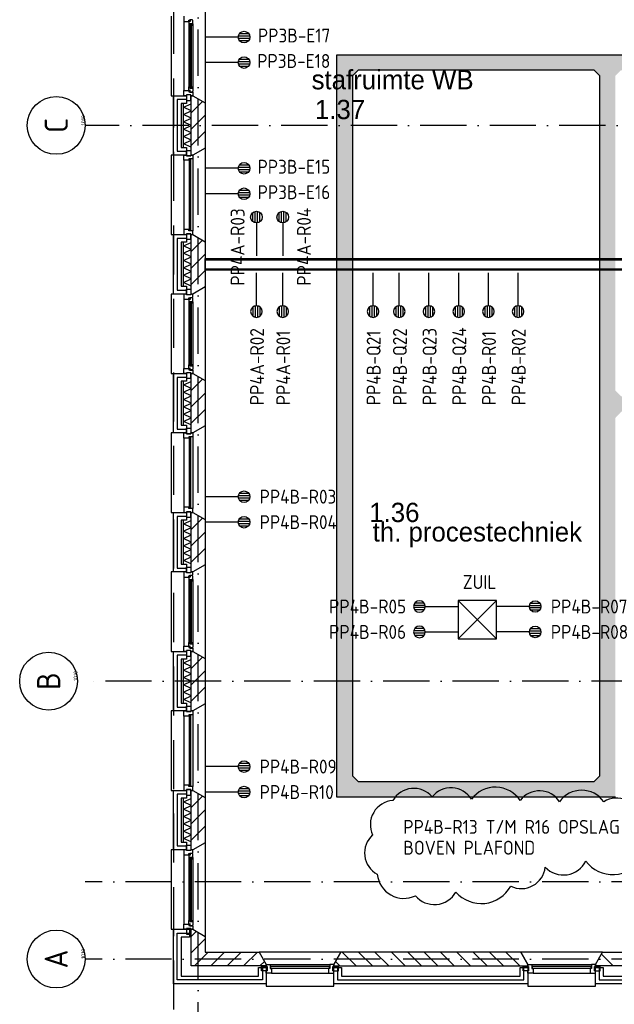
# Model space of a CAD drawing. Header units: millimetres. Extents: x 84333 to 240712, y -2244 to 84291.
# Tile 18 of 74: x 121406 to 129112, y 8589 to 21345. Entities that reach past the tile are written whole.
import ezdxf
from ezdxf.enums import TextEntityAlignment as Align

# ---------------------------------------------------------------- set-up
doc = ezdxf.new("R2010")
doc.units = ezdxf.units.MM
doc.header["$LTSCALE"] = 100
doc.linetypes.add('DASHDOT', pattern=[9, 6, -1.5, 0, -1.5])
doc.linetypes.add('HIDDEN', pattern=[9.525, 6.35, -3.175])
doc.layers.get('0').update_dxf_attribs({"linetype": 'CONTINUOUS'})
for name, color, linetype in [('AFDELING', 4, 'CONTINUOUS'), ('AL$7----_STRAMIEN', 1, 'DASHDOT'), ('AL21----_BUITENWAND', 4, 'CONTINUOUS'), ('AL21K---_ISOLATIE', 1, 'CONTINUOUS'), ('AL22----_BINNENWAND', 7, 'CONTINUOUS'), ('AL28----_KONSTRUKTIE', 3, 'CONTINUOUS'), ('AL31----_BUITENKOZ', 7, 'CONTINUOUS'), ('AL32----_BINNENKOZ', 7, 'CONTINUOUS'), ('ALN-----_BLOCKNAAM', 2, 'CONTINUOUS'), ('ALXA3---_VOLZWART', 14, 'CONTINUOUS'), ('ALXAB---_PREFABBETON', 1, 'CONTINUOUS'), ('BOUW', 8, 'CONTINUOUS'), ('EB61306-_ATTRIB', 2, 'CONTINUOUS'), ('EB6441--_ATTRIB', 2, 'CONTINUOUS'), ('EL61306-_ZUIL', 3, 'CONTINUOUS'), ('EL6441--_DATACOM', 3, 'CONTINUOUS'), ('KABELGGOOT1', 8, 'CONTINUOUS'), ('LIJN025', 10, 'CONTINUOUS'), ('LIJN070', 130, 'CONTINUOUS')]:
    doc.layers.add(name, color=color, linetype=linetype)
doc.styles.add('1_8', font='ISO', dxfattribs={"height": 1.8})
doc.styles.add('2_5', font='iso', dxfattribs={"height": 2.5})
doc.styles.add('BURO-025', font='BUROFONT.shx', dxfattribs={"height": 250})
doc.styles.add('NORATT', font='iso.shx')
doc.styles.get("Standard").update_dxf_attribs({"font": 'iso.shx'})
doc.styles.add('TECHNIC', font='technic_.ttf')
pattern_1 = [(8e-14, (39793.956, 199192.7), (31.75, 63.5), [0, -63.5])]

# ---------------------------------------------------------------- blocks, each defined once
blk = doc.blocks.new('ES4X2')
for p, q in [((-0.45, 1.4), (-0.45, 2.6)), ((-0.15, 1.27), (-0.15, 2.73)), ((0.15, 1.27), (0.15, 2.73)), ((0.45, 1.4), (0.45, 2.6)), ((0, 1.25), (0, -3))]:
    blk.add_line(p, q)
blk.add_circle((0, 2), 0.75)
at = {"style": '1_8', "flags": 8}
for tag, p in [('NUMMER', (1.25, 3.5)), ('CODE', (-1.25, 3.5))]:
    blk.add_attdef(tag, text='', height=1.8, rotation=90, dxfattribs=at).set_placement(p, align=Align.MIDDLE_LEFT)
blk.add_attdef('M_CODE', text='', height=1.8, dxfattribs=at).set_placement((0, 0), align=Align.MIDDLE_CENTER)
blk = doc.blocks.new('ES1Z0001')
at = {"color": 0}
blk.add_lwpolyline([(-2.5, -2.5), (2.5, -2.5), (2.5, 2.5), (-2.5, 2.5)], close=True, dxfattribs=at)
at = {"color": 0, "style": '1_8'}
for tag, flags, p in [('SCHAKW', 8, (3.5, 10)), ('GROEPW', 8, (3.5, 7.5)), ('DOELW', 9, (3.5, 5)), ('VERMOGENW', 9, (3.5, 2.5)), ('SCHAKX', 8, (3.5, 0)), ('GROEPX', 8, (3.5, -2.5)), ('DOELX', 9, (3.5, -5)), ('VERMOGENX', 9, (3.5, -7.5))]:
    blk.add_attdef(tag, text='', height=1.8, dxfattribs=dict(at, flags=flags)).set_placement(p, align=Align.MIDDLE_LEFT)
at = {"color": 0, "style": '1_8', "flags": 9}
for tag, p in [('TALW', (0, 4)), ('TALX', (0, -4))]:
    blk.add_attdef(tag, text='', height=1.8, dxfattribs=at).set_placement(p, align=Align.MIDDLE_CENTER)
at = {"color": 0}
for tag, height, style, flags, p in [('CODE', 2.5, '2_5', 8, (0, 0)), ('KAST', 1.8, '1_8', 9, (0, -6))]:
    blk.add_attdef(tag, text='', height=height, dxfattribs=dict(at, style=style, flags=flags)).set_placement(p, align=Align.MIDDLE)
at = {"style": '1_8', "flags": 8}
blk.add_attdef('M_CODE', text='', height=1.8, dxfattribs=at).set_placement((0, 0), align=Align.MIDDLE_CENTER)
blk = doc.blocks.new('1010')
at = {"layer": 'AL$7----_STRAMIEN', "color": 7, "linetype": 'Continuous'}
blk.add_circle((0, 750), 750, dxfattribs=at)
at = {"layer": 'AL$7----_STRAMIEN', "color": 3, "linetype": 'Continuous'}
blk.add_attdef('STR-NAAM', text='', height=600, rotation=360, dxfattribs=at).set_placement((0, 750), align=Align.MIDDLE)
at = {"layer": 'ALN-----_BLOCKNAAM', "linetype": 'Continuous'}
blk.add_text('1010', height=100, dxfattribs=at).set_placement((0, 0))
blk = doc.blocks.new('A$C13e6995e')
at = {"layer": 'KABELGGOOT1'}
h = blk.add_hatch(dxfattribs=at)
h.set_pattern_fill('DOTS', color=256, scale=40, style=0)
h.set_pattern_definition(pattern_1)
h.paths.add_polyline_path([(44792, 17433), (44592, 17433), (44592, 13793), (44517, 13718), (43240, 13718), (42824, 13718), (42824, 13518), (44792, 13518)])
h.paths.add_polyline_path([(41384, 17433), (41184, 17433), (41184, 13518), (42824, 13518), (42824, 13718), (41459, 13718), (41384, 13793)])
h.paths.add_polyline_path([(41384, 22860), (41459, 22935), (42824, 22935), (42824, 23135), (41184, 23135), (41184, 17433), (41384, 17433)])
h = blk.add_hatch(dxfattribs=at)
h.set_pattern_fill('DOTS', color=256, scale=40, style=0)
h.set_pattern_definition(pattern_1)
h.paths.add_polyline_path([(45621, 23135), (42824, 23135), (42824, 22935), (44517, 22935), (44592, 22860), (44592, 17433), (44792, 17433), (44792, 18429), (44867, 18509), (45621, 18509), (45621, 18709), (44867, 18709), (44792, 18784), (44792, 22860), (44867, 22935), (45621, 22935)])
h.paths.add_polyline_path([(46997, 18709), (45621, 18709), (45621, 18509), (46997, 18509)])
at = {"layer": 'AL$7----_STRAMIEN', "color": 1}
for p, q in [((39385, 9360), (39385, 79257)), ((49164, 22220), (37921, 22220)), ((56144, 12420), (37921, 12420)), ((56144, 11420), (37921, 11420))]:
    blk.add_line(p, q, dxfattribs=at)
blk.add_lwpolyline([(107244, 15020), (59485, 15020), (37921, 15020)], dxfattribs=at)
at = {"layer": 'AL21----_BUITENWAND', "color": 8}
for p, q in [((39065, 21835), (39065, 22605)), ((39065, 22605), (39234, 22605)), ((39234, 22605), (39234, 22505)), ((39234, 22505), (39165, 22505)), ((39165, 22505), (39165, 21935)), ((39234, 21835), (39065, 21835)), ((39165, 21935), (39234, 21935)), ((39234, 21935), (39234, 21835)), ((39065, 20035), (39065, 20805)), ((39065, 20805), (39234, 20805)), ((39234, 20805), (39234, 20705)), ((39234, 20705), (39165, 20705)), ((39165, 20705), (39165, 20135)), ((39234, 20035), (39065, 20035)), ((39165, 20135), (39234, 20135)), ((39234, 20135), (39234, 20035)), ((39065, 18235), (39065, 19005)), ((39065, 19005), (39234, 19005)), ((39234, 18905), (39165, 18905)), ((39165, 18905), (39165, 18335)), ((39234, 19005), (39234, 18905)), ((39165, 18335), (39234, 18335)), ((39234, 18335), (39234, 18235)), ((39234, 18235), (39065, 18235)), ((39065, 16435), (39065, 17205)), ((39065, 17205), (39234, 17205)), ((39234, 17105), (39165, 17105)), ((39165, 17105), (39165, 16535)), ((39234, 17205), (39234, 17105)), ((39165, 16535), (39234, 16535)), ((39234, 16535), (39234, 16435)), ((39234, 16435), (39065, 16435)), ((39065, 14635), (39065, 15405)), ((39065, 15405), (39234, 15405)), ((39234, 15405), (39234, 15305)), ((39234, 15305), (39165, 15305)), ((39165, 15305), (39165, 14735)), ((39165, 14735), (39234, 14735)), ((39234, 14735), (39234, 14635)), ((39234, 14635), (39065, 14635)), ((39065, 12835), (39065, 13605)), ((39065, 13605), (39234, 13605)), ((39234, 13605), (39234, 13505)), ((39234, 13505), (39165, 13505)), ((39165, 13505), (39165, 12935)), ((39165, 12935), (39234, 12935)), ((39234, 12935), (39234, 12835)), ((39234, 12835), (39065, 12835)), ((39065, 11100), (39065, 11805)), ((39065, 11805), (39275, 11805)), ((39275, 11805), (39275, 11705)), ((39275, 11705), (39165, 11705)), ((39165, 11705), (39165, 11200)), ((40168, 11200), (40168, 11310)), ((40168, 11310), (40268, 11310)), ((40268, 11310), (40268, 11100)), ((41143, 11100), (41143, 11310)), ((41143, 11310), (41243, 11310)), ((41243, 11310), (41243, 11200)), ((43558, 11200), (43558, 11310)), ((43558, 11310), (43658, 11310)), ((43658, 11310), (43658, 11100)), ((44533, 11100), (44533, 11310)), ((44533, 11310), (44633, 11310)), ((44633, 11310), (44633, 11200)), ((40268, 11100), (39065, 11100)), ((39165, 11200), (40168, 11200)), ((43658, 11100), (41143, 11100)), ((41243, 11200), (43558, 11200)), ((46983, 11100), (44533, 11100)), ((44633, 11200), (46883, 11200))]:
    blk.add_line(p, q, dxfattribs=at)
at = {"layer": 'AL21K---_ISOLATIE', "color": 8, "linetype": 'Continuous'}
for p, q in [((39195, 21935), (39195, 22505)), ((39195, 22458), (39295, 22501)), ((39295, 22410), (39195, 22458)), ((39295, 21935), (39295, 22505)), ((39195, 22363), (39295, 22410)), ((39295, 22315), (39195, 22363)), ((39195, 22268), (39295, 22315)), ((39295, 22220), (39195, 22268)), ((39195, 22173), (39295, 22220)), ((39295, 22125), (39195, 22173)), ((39195, 22078), (39295, 22125)), ((39295, 22030), (39195, 22078)), ((39195, 21983), (39295, 22030)), ((39295, 21939), (39195, 21983)), ((39195, 20135), (39195, 20705)), ((39195, 20658), (39295, 20701)), ((39295, 20135), (39295, 20705)), ((39295, 20610), (39195, 20658)), ((39195, 20563), (39295, 20610)), ((39295, 20515), (39195, 20563)), ((39195, 20468), (39295, 20515)), ((39295, 20420), (39195, 20468)), ((39195, 20373), (39295, 20420)), ((39295, 20325), (39195, 20373)), ((39195, 20278), (39295, 20325)), ((39295, 20230), (39195, 20278)), ((39195, 20183), (39295, 20230)), ((39295, 20139), (39195, 20183)), ((39195, 18335), (39195, 18905)), ((39195, 18858), (39295, 18901)), ((39295, 18335), (39295, 18905)), ((39295, 18810), (39195, 18858)), ((39195, 18763), (39295, 18810)), ((39295, 18715), (39195, 18763)), ((39195, 18668), (39295, 18715)), ((39295, 18620), (39195, 18668)), ((39195, 18573), (39295, 18620)), ((39295, 18525), (39195, 18573)), ((39195, 18478), (39295, 18525)), ((39295, 18430), (39195, 18478)), ((39195, 18383), (39295, 18430)), ((39295, 18339), (39195, 18383)), ((39195, 16535), (39195, 17105)), ((39195, 17058), (39295, 17101)), ((39295, 16535), (39295, 17105)), ((39295, 17010), (39195, 17058)), ((39195, 16963), (39295, 17010)), ((39295, 16915), (39195, 16963)), ((39195, 16868), (39295, 16915)), ((39295, 16820), (39195, 16868)), ((39195, 16773), (39295, 16820)), ((39295, 16725), (39195, 16773)), ((39195, 16678), (39295, 16725)), ((39295, 16630), (39195, 16678)), ((39195, 16583), (39295, 16630)), ((39295, 16539), (39195, 16583)), ((39195, 14735), (39195, 15305)), ((39195, 15258), (39295, 15301)), ((39295, 15210), (39195, 15258)), ((39195, 15163), (39295, 15210)), ((39295, 14735), (39295, 15305)), ((39295, 15115), (39195, 15163)), ((39195, 15068), (39295, 15115)), ((39295, 15020), (39195, 15068)), ((39195, 14973), (39295, 15020)), ((39295, 14925), (39195, 14973)), ((39195, 14878), (39295, 14925)), ((39295, 14830), (39195, 14878)), ((39195, 14783), (39295, 14830)), ((39295, 14739), (39195, 14783)), ((39195, 12935), (39195, 13505)), ((39195, 13458), (39295, 13501)), ((39295, 13410), (39195, 13458)), ((39195, 13363), (39295, 13410)), ((39295, 12935), (39295, 13505)), ((39295, 13315), (39195, 13363)), ((39195, 13268), (39295, 13315)), ((39295, 13220), (39195, 13268)), ((39195, 13173), (39295, 13220)), ((39295, 13125), (39195, 13173)), ((39195, 13078), (39295, 13125)), ((39295, 13030), (39195, 13078)), ((39195, 12983), (39295, 13030)), ((39295, 12939), (39195, 12983))]:
    blk.add_line(p, q, dxfattribs=at)
at = {"layer": 'AL22----_BINNENWAND', "color": 8}
for p, q in [((39475, 20495), (46985, 20495)), ((39475, 20345), (39475, 20495)), ((46835, 20345), (39475, 20345))]:
    blk.add_line(p, q, dxfattribs=at)
at = {"layer": 'AL22----_BINNENWAND', "color": 8, "linetype": 'Continuous'}
for p, q in [((39475, 20480), (46970, 20480)), ((39475, 20360), (46850, 20360))]:
    blk.add_line(p, q, dxfattribs=at)
at = {"layer": 'AL28----_KONSTRUKTIE', "color": 8}
for p, q in [((39295, 22605), (39315, 22605)), ((39295, 21835), (39295, 22605)), ((39315, 22605), (39475, 22513)), ((39475, 22513), (39475, 21927)), ((39315, 21835), (39295, 21835)), ((39475, 21927), (39315, 21835)), ((39295, 20805), (39315, 20805)), ((39295, 20035), (39295, 20805)), ((39315, 20805), (39475, 20713)), ((39475, 20713), (39475, 20127)), ((39315, 20035), (39295, 20035)), ((39475, 20127), (39315, 20035)), ((39295, 19005), (39315, 19005)), ((39295, 18235), (39295, 19005)), ((39315, 19005), (39475, 18913)), ((39475, 18913), (39475, 18327)), ((39475, 18327), (39315, 18235)), ((39315, 18235), (39295, 18235)), ((39295, 17205), (39315, 17205)), ((39295, 16435), (39295, 17205)), ((39315, 17205), (39475, 17113)), ((39475, 17113), (39475, 16527)), ((39475, 16527), (39315, 16435)), ((39315, 16435), (39295, 16435)), ((39295, 15405), (39315, 15405)), ((39295, 14635), (39295, 15405)), ((39315, 15405), (39475, 15313)), ((39475, 15313), (39475, 14727)), ((39475, 14727), (39315, 14635)), ((39315, 14635), (39295, 14635)), ((39295, 13605), (39315, 13605)), ((39295, 12835), (39295, 13605)), ((39315, 13605), (39475, 13513)), ((39475, 13513), (39475, 12927)), ((39475, 12927), (39315, 12835)), ((39315, 12835), (39295, 12835)), ((41235, 11510), (41143, 11350)), ((43566, 11510), (41235, 11510)), ((43658, 11350), (43566, 11510)), ((41143, 11350), (41143, 11330)), ((41143, 11330), (43658, 11330)), ((43658, 11330), (43658, 11350))]:
    blk.add_line(p, q, dxfattribs=at)
at = {"layer": 'AL28----_KONSTRUKTIE', "color": 8, "linetype": 'Continuous'}
for p, q in [((39295, 11805), (39315, 11805)), ((39295, 11330), (39295, 11805)), ((39315, 11805), (39475, 11713)), ((39475, 11713), (39475, 11510)), ((39475, 11510), (40176, 11510)), ((40176, 11510), (40268, 11350)), ((44533, 11350), (44625, 11510)), ((44625, 11510), (46823, 11510)), ((40268, 11330), (39295, 11330)), ((40268, 11350), (40268, 11330)), ((44533, 11330), (44533, 11350)), ((46823, 11330), (44533, 11330))]:
    blk.add_line(p, q, dxfattribs=at)
at = {"layer": 'AL31----_BUITENKOZ', "color": 8}
for p, q in [((39475, 23727), (39475, 22513)), ((39035, 23635), (39035, 22605)), ((39201, 23568), (39201, 22672)), ((39279, 23573), (39264, 23573)), ((39264, 23573), (39264, 23568)), ((39264, 23568), (39264, 23521)), ((39264, 23521), (39264, 22719)), ((39264, 23521), (39277, 23519)), ((39277, 23519), (39277, 23536)), ((39277, 23536), (39318, 23536)), ((39279, 23565), (39279, 23573)), ((39284, 23565), (39279, 23565)), ((39314, 23588), (39284, 23588)), ((39284, 23588), (39284, 23565)), ((39316, 23536), (39302, 23536)), ((39302, 23536), (39302, 23519)), ((39302, 23519), (39316, 23519)), ((39314, 23581), (39314, 23588)), ((39318, 23578), (39314, 23581)), ((39316, 23519), (39316, 23536)), ((39318, 23536), (39318, 23578)), ((39318, 23536), (39318, 22704)), ((39264, 22719), (39277, 22721)), ((39264, 22672), (39264, 22719)), ((39277, 22721), (39277, 22704)), ((39302, 22704), (39302, 22721)), ((39302, 22721), (39316, 22721)), ((39316, 22721), (39316, 22704)), ((39035, 22605), (39065, 22605)), ((39290, 22615), (39234, 22615)), ((39234, 22615), (39234, 22544)), ((39264, 22667), (39264, 22672)), ((39279, 22667), (39264, 22667)), ((39277, 22704), (39318, 22704)), ((39284, 22675), (39279, 22675)), ((39279, 22675), (39279, 22667)), ((39284, 22652), (39284, 22675)), ((39314, 22652), (39284, 22652)), ((39290, 22544), (39290, 22615)), ((39316, 22704), (39302, 22704)), ((39318, 22662), (39314, 22659)), ((39314, 22659), (39314, 22652)), ((39318, 22704), (39318, 22662)), ((39234, 22544), (39290, 22544)), ((39065, 21835), (39035, 21835)), ((39035, 21835), (39035, 20805)), ((39234, 21825), (39234, 21896)), ((39234, 21896), (39290, 21896)), ((39290, 21825), (39234, 21825)), ((39290, 21896), (39290, 21825)), ((39475, 21927), (39475, 20713)), ((39201, 21768), (39201, 20872)), ((39315, 21785), (39315, 20855)), ((39035, 20805), (39065, 20805)), ((39290, 20815), (39234, 20815)), ((39234, 20815), (39234, 20744)), ((39290, 20744), (39290, 20815)), ((39234, 20744), (39290, 20744)), ((39065, 20035), (39035, 20035)), ((39035, 20035), (39035, 19005)), ((39234, 20025), (39234, 20096)), ((39234, 20096), (39290, 20096)), ((39290, 20096), (39290, 20025)), ((39475, 20127), (39475, 18913)), ((39201, 19968), (39201, 19072)), ((39290, 20025), (39234, 20025)), ((39279, 19973), (39264, 19973)), ((39264, 19973), (39264, 19968)), ((39264, 19968), (39264, 19921)), ((39264, 19921), (39264, 19119)), ((39264, 19921), (39277, 19919)), ((39277, 19919), (39277, 19936)), ((39277, 19936), (39318, 19936)), ((39279, 19965), (39279, 19973)), ((39284, 19965), (39279, 19965)), ((39314, 19988), (39284, 19988)), ((39284, 19988), (39284, 19965)), ((39316, 19936), (39302, 19936)), ((39302, 19936), (39302, 19919)), ((39302, 19919), (39316, 19919)), ((39314, 19981), (39314, 19988)), ((39318, 19978), (39314, 19981)), ((39316, 19919), (39316, 19936)), ((39318, 19936), (39318, 19978)), ((39318, 19936), (39318, 19104)), ((39290, 19015), (39234, 19015)), ((39234, 19015), (39234, 18944)), ((39264, 19119), (39277, 19121)), ((39264, 19072), (39264, 19119)), ((39264, 19067), (39264, 19072)), ((39279, 19067), (39264, 19067)), ((39277, 19121), (39277, 19104)), ((39277, 19104), (39318, 19104)), ((39284, 19075), (39279, 19075)), ((39279, 19075), (39279, 19067)), ((39284, 19052), (39284, 19075)), ((39314, 19052), (39284, 19052)), ((39290, 18944), (39290, 19015)), ((39302, 19104), (39302, 19121)), ((39302, 19121), (39316, 19121)), ((39316, 19104), (39302, 19104)), ((39318, 19062), (39314, 19059)), ((39314, 19059), (39314, 19052)), ((39316, 19121), (39316, 19104)), ((39318, 19104), (39318, 19062)), ((39035, 19005), (39065, 19005)), ((39234, 18944), (39290, 18944)), ((39234, 18225), (39234, 18296)), ((39234, 18296), (39290, 18296)), ((39290, 18296), (39290, 18225)), ((39475, 18327), (39475, 17113)), ((39065, 18235), (39035, 18235)), ((39035, 18235), (39035, 17205)), ((39201, 18168), (39201, 17272)), ((39290, 18225), (39234, 18225)), ((39315, 18185), (39315, 17255)), ((39035, 17205), (39065, 17205)), ((39290, 17215), (39234, 17215)), ((39234, 17215), (39234, 17144)), ((39234, 17144), (39290, 17144)), ((39290, 17144), (39290, 17215)), ((39234, 16425), (39234, 16496)), ((39234, 16496), (39290, 16496)), ((39290, 16496), (39290, 16425)), ((39475, 16527), (39475, 15313)), ((39065, 16435), (39035, 16435)), ((39035, 16435), (39035, 15405)), ((39201, 16368), (39201, 15472)), ((39290, 16425), (39234, 16425)), ((39279, 16373), (39264, 16373)), ((39264, 16373), (39264, 16368)), ((39264, 16368), (39264, 16321)), ((39277, 16319), (39277, 16336)), ((39277, 16336), (39318, 16336)), ((39279, 16365), (39279, 16373)), ((39284, 16365), (39279, 16365)), ((39314, 16388), (39284, 16388)), ((39284, 16388), (39284, 16365)), ((39316, 16336), (39302, 16336)), ((39302, 16336), (39302, 16319)), ((39314, 16381), (39314, 16388)), ((39318, 16378), (39314, 16381)), ((39316, 16319), (39316, 16336)), ((39318, 16336), (39318, 16378)), ((39318, 16336), (39318, 15504)), ((39264, 16321), (39264, 15519)), ((39264, 16321), (39277, 16319)), ((39302, 16319), (39316, 16319)), ((39264, 15519), (39277, 15521)), ((39264, 15472), (39264, 15519)), ((39264, 15467), (39264, 15472)), ((39279, 15467), (39264, 15467)), ((39277, 15521), (39277, 15504)), ((39277, 15504), (39318, 15504)), ((39284, 15475), (39279, 15475)), ((39279, 15475), (39279, 15467)), ((39284, 15452), (39284, 15475)), ((39314, 15452), (39284, 15452)), ((39302, 15504), (39302, 15521)), ((39302, 15521), (39316, 15521)), ((39316, 15504), (39302, 15504)), ((39318, 15462), (39314, 15459)), ((39314, 15459), (39314, 15452)), ((39316, 15521), (39316, 15504)), ((39318, 15504), (39318, 15462)), ((39035, 15405), (39065, 15405)), ((39290, 15415), (39234, 15415)), ((39234, 15415), (39234, 15344)), ((39234, 15344), (39290, 15344)), ((39290, 15344), (39290, 15415)), ((39234, 14625), (39234, 14696)), ((39234, 14696), (39290, 14696)), ((39290, 14696), (39290, 14625)), ((39475, 14727), (39475, 13513)), ((39065, 14635), (39035, 14635)), ((39035, 14635), (39035, 13605)), ((39201, 14568), (39201, 13672)), ((39290, 14625), (39234, 14625)), ((39315, 14585), (39315, 13655)), ((39035, 13605), (39065, 13605)), ((39290, 13615), (39234, 13615)), ((39234, 13615), (39234, 13544)), ((39234, 13544), (39290, 13544)), ((39290, 13544), (39290, 13615)), ((39234, 12825), (39234, 12896)), ((39234, 12896), (39290, 12896)), ((39290, 12896), (39290, 12825)), ((39475, 12927), (39475, 11713)), ((39065, 12835), (39035, 12835)), ((39035, 12835), (39035, 11805)), ((39201, 12768), (39201, 11872)), ((39290, 12825), (39234, 12825)), ((39279, 12773), (39264, 12773)), ((39264, 12773), (39264, 12768)), ((39264, 12768), (39264, 12721)), ((39279, 12765), (39279, 12773)), ((39284, 12765), (39279, 12765)), ((39314, 12788), (39284, 12788)), ((39284, 12788), (39284, 12765)), ((39314, 12781), (39314, 12788)), ((39318, 12778), (39314, 12781)), ((39318, 12736), (39318, 12778)), ((39264, 12721), (39264, 11919)), ((39264, 12721), (39277, 12719)), ((39277, 12719), (39277, 12736)), ((39277, 12736), (39318, 12736)), ((39316, 12736), (39302, 12736)), ((39302, 12736), (39302, 12719)), ((39302, 12719), (39316, 12719)), ((39316, 12719), (39316, 12736)), ((39318, 12736), (39318, 11904)), ((39264, 11919), (39277, 11921)), ((39264, 11872), (39264, 11919)), ((39264, 11867), (39264, 11872)), ((39279, 11867), (39264, 11867)), ((39277, 11921), (39277, 11904)), ((39277, 11904), (39318, 11904)), ((39284, 11875), (39279, 11875)), ((39279, 11875), (39279, 11867)), ((39284, 11852), (39284, 11875)), ((39302, 11904), (39302, 11921)), ((39302, 11921), (39316, 11921)), ((39316, 11904), (39302, 11904)), ((39316, 11921), (39316, 11904)), ((39318, 11904), (39318, 11862)), ((39035, 11805), (39065, 11805)), ((39290, 11815), (39234, 11815)), ((39234, 11815), (39234, 11744)), ((39234, 11744), (39290, 11744)), ((39314, 11852), (39284, 11852)), ((39290, 11744), (39290, 11815)), ((39318, 11862), (39314, 11859)), ((39314, 11859), (39314, 11852)), ((41235, 11510), (40176, 11510)), ((40176, 11510), (40268, 11350)), ((41143, 11350), (41235, 11510)), ((44625, 11510), (43566, 11510)), ((43566, 11510), (43658, 11350)), ((44533, 11350), (44625, 11510)), ((40207, 11269), (40207, 11325)), ((40207, 11325), (40278, 11325)), ((40278, 11269), (40207, 11269)), ((40268, 11350), (40268, 11070)), ((40278, 11325), (40278, 11269)), ((40318, 11350), (41093, 11350)), ((40335, 11236), (41076, 11236)), ((41133, 11325), (41133, 11269)), ((41204, 11325), (41133, 11325)), ((41133, 11269), (41204, 11269)), ((41143, 11070), (41143, 11350)), ((41204, 11269), (41204, 11325)), ((43597, 11269), (43597, 11325)), ((43597, 11325), (43668, 11325)), ((43668, 11269), (43597, 11269)), ((43658, 11350), (43658, 11070)), ((43668, 11325), (43668, 11269)), ((43708, 11350), (44483, 11350)), ((43725, 11236), (44466, 11236)), ((44523, 11325), (44523, 11269)), ((44594, 11325), (44523, 11325)), ((44523, 11269), (44594, 11269)), ((44533, 11070), (44533, 11350)), ((44594, 11269), (44594, 11325)), ((40268, 11070), (41143, 11070)), ((43658, 11070), (44533, 11070))]:
    blk.add_line(p, q, dxfattribs=at)
at = {"layer": 'AL31----_BUITENKOZ', "color": 8, "linetype": 'Continuous'}
for p, q in [((39300, 23534), (39279, 23534)), ((39279, 23534), (39279, 22706)), ((39300, 22706), (39300, 23534)), ((39279, 22706), (39300, 22706)), ((39201, 21768), (39201, 21835)), ((39201, 21835), (39234, 21835)), ((39234, 21835), (39234, 21825)), ((39234, 21825), (39290, 21825)), ((39290, 21825), (39290, 21835)), ((39290, 21835), (39290, 21835)), ((39290, 21835), (39315, 21835)), ((39315, 21835), (39315, 21785)), ((39264, 21768), (39201, 21768)), ((39201, 21768), (39201, 21768)), ((39201, 21768), (39201, 21768)), ((39201, 21768), (39201, 21768)), ((39201, 21768), (39201, 21768)), ((39315, 21785), (39264, 21785)), ((39264, 21785), (39264, 21768)), ((39289, 21780), (39268, 21780)), ((39268, 21780), (39268, 20860)), ((39289, 20860), (39289, 21780)), ((39315, 21785), (39315, 21785)), ((39264, 20872), (39201, 20872)), ((39201, 20872), (39201, 20872)), ((39201, 20872), (39201, 20872)), ((39201, 20872), (39201, 20872)), ((39201, 20872), (39201, 20872)), ((39201, 20872), (39201, 20805)), ((39201, 20805), (39234, 20805)), ((39234, 20805), (39234, 20815)), ((39234, 20815), (39290, 20815)), ((39264, 20855), (39264, 20872)), ((39315, 20855), (39264, 20855)), ((39268, 20860), (39289, 20860)), ((39290, 20815), (39290, 20805)), ((39290, 20805), (39290, 20805)), ((39290, 20805), (39315, 20805)), ((39315, 20855), (39315, 20855)), ((39315, 20805), (39315, 20855)), ((39300, 19934), (39279, 19934)), ((39279, 19934), (39279, 19106)), ((39300, 19106), (39300, 19934)), ((39279, 19106), (39300, 19106)), ((39201, 18168), (39201, 18235)), ((39201, 18235), (39234, 18235)), ((39264, 18168), (39201, 18168)), ((39201, 18168), (39201, 18168)), ((39201, 18168), (39201, 18168)), ((39201, 18168), (39201, 18168)), ((39201, 18168), (39201, 18168)), ((39234, 18235), (39234, 18225)), ((39234, 18225), (39290, 18225)), ((39315, 18185), (39264, 18185)), ((39264, 18185), (39264, 18168)), ((39289, 18180), (39268, 18180)), ((39268, 18180), (39268, 17260)), ((39289, 17260), (39289, 18180)), ((39290, 18225), (39290, 18235)), ((39290, 18235), (39290, 18235)), ((39290, 18235), (39315, 18235)), ((39315, 18235), (39315, 18185)), ((39315, 18185), (39315, 18185)), ((39264, 17272), (39201, 17272)), ((39201, 17272), (39201, 17272)), ((39201, 17272), (39201, 17272)), ((39201, 17272), (39201, 17272)), ((39201, 17272), (39201, 17272)), ((39201, 17272), (39201, 17205)), ((39264, 17255), (39264, 17272)), ((39315, 17255), (39264, 17255)), ((39268, 17260), (39289, 17260)), ((39315, 17255), (39315, 17255)), ((39315, 17205), (39315, 17255)), ((39201, 17205), (39234, 17205)), ((39234, 17205), (39234, 17215)), ((39234, 17215), (39290, 17215)), ((39290, 17215), (39290, 17205)), ((39290, 17205), (39290, 17205)), ((39290, 17205), (39315, 17205)), ((39300, 16334), (39279, 16334)), ((39279, 16334), (39279, 15506)), ((39300, 15506), (39300, 16334)), ((39279, 15506), (39300, 15506)), ((39201, 14568), (39201, 14635)), ((39201, 14635), (39234, 14635)), ((39264, 14568), (39201, 14568)), ((39201, 14568), (39201, 14568)), ((39201, 14568), (39201, 14568)), ((39201, 14568), (39201, 14568)), ((39201, 14568), (39201, 14568)), ((39234, 14635), (39234, 14625)), ((39234, 14625), (39290, 14625)), ((39315, 14585), (39264, 14585)), ((39264, 14585), (39264, 14568)), ((39289, 14580), (39268, 14580)), ((39268, 14580), (39268, 13660)), ((39289, 13660), (39289, 14580)), ((39290, 14625), (39290, 14635)), ((39290, 14635), (39290, 14635)), ((39290, 14635), (39315, 14635)), ((39315, 14635), (39315, 14585)), ((39315, 14585), (39315, 14585)), ((39264, 13672), (39201, 13672)), ((39201, 13672), (39201, 13672)), ((39201, 13672), (39201, 13672)), ((39201, 13672), (39201, 13672)), ((39201, 13672), (39201, 13672)), ((39201, 13672), (39201, 13605)), ((39264, 13655), (39264, 13672)), ((39315, 13655), (39264, 13655)), ((39268, 13660), (39289, 13660)), ((39315, 13655), (39315, 13655)), ((39315, 13605), (39315, 13655)), ((39201, 13605), (39234, 13605)), ((39234, 13605), (39234, 13615)), ((39234, 13615), (39290, 13615)), ((39290, 13615), (39290, 13605)), ((39290, 13605), (39290, 13605)), ((39290, 13605), (39315, 13605)), ((39300, 12734), (39279, 12734)), ((39279, 12734), (39279, 11906)), ((39300, 11906), (39300, 12734)), ((39279, 11906), (39300, 11906)), ((40268, 11325), (40268, 11350)), ((40268, 11350), (40318, 11350)), ((40278, 11325), (40268, 11325)), ((40268, 11325), (40268, 11325)), ((40268, 11236), (40268, 11269)), ((40268, 11269), (40278, 11269)), ((40335, 11236), (40268, 11236)), ((40278, 11269), (40278, 11325)), ((40318, 11350), (40318, 11350)), ((40318, 11350), (40318, 11299)), ((40318, 11299), (40335, 11299)), ((40323, 11324), (40323, 11303)), ((41088, 11324), (40323, 11324)), ((40323, 11303), (41088, 11303)), ((40335, 11299), (40335, 11236)), ((40335, 11236), (40335, 11236)), ((40335, 11236), (40335, 11236)), ((40335, 11236), (40335, 11236)), ((40335, 11236), (40335, 11236)), ((41093, 11299), (41076, 11299)), ((41076, 11299), (41076, 11236)), ((41076, 11236), (41076, 11236)), ((41076, 11236), (41076, 11236)), ((41076, 11236), (41076, 11236)), ((41076, 11236), (41076, 11236)), ((41076, 11236), (41143, 11236)), ((41088, 11303), (41088, 11324)), ((41093, 11350), (41093, 11350)), ((41093, 11350), (41093, 11299)), ((41143, 11350), (41093, 11350)), ((41133, 11269), (41133, 11325)), ((41133, 11325), (41143, 11325)), ((41143, 11269), (41133, 11269)), ((41143, 11325), (41143, 11350)), ((41143, 11325), (41143, 11325)), ((41143, 11236), (41143, 11269)), ((43658, 11325), (43658, 11350)), ((43658, 11350), (43708, 11350)), ((43668, 11325), (43658, 11325)), ((43658, 11325), (43658, 11325)), ((43658, 11236), (43658, 11269)), ((43658, 11269), (43668, 11269)), ((43725, 11236), (43658, 11236)), ((43668, 11269), (43668, 11325)), ((43708, 11350), (43708, 11350)), ((43708, 11350), (43708, 11299)), ((43708, 11299), (43725, 11299)), ((43713, 11324), (43713, 11303)), ((44478, 11324), (43713, 11324)), ((43713, 11303), (44478, 11303)), ((43725, 11299), (43725, 11236)), ((43725, 11236), (43725, 11236)), ((43725, 11236), (43725, 11236)), ((43725, 11236), (43725, 11236)), ((43725, 11236), (43725, 11236)), ((44483, 11299), (44466, 11299)), ((44466, 11299), (44466, 11236)), ((44466, 11236), (44466, 11236)), ((44466, 11236), (44466, 11236)), ((44466, 11236), (44466, 11236)), ((44466, 11236), (44466, 11236)), ((44466, 11236), (44533, 11236)), ((44478, 11303), (44478, 11324)), ((44483, 11350), (44483, 11350)), ((44483, 11350), (44483, 11299)), ((44533, 11350), (44483, 11350)), ((44523, 11269), (44523, 11325)), ((44523, 11325), (44533, 11325)), ((44533, 11269), (44523, 11269)), ((44533, 11325), (44533, 11350)), ((44533, 11325), (44533, 11325)), ((44533, 11236), (44533, 11269))]:
    blk.add_line(p, q, dxfattribs=at)
at = {"layer": 'AL32----_BINNENKOZ', "color": 8}
for p, q in [((39201, 23635), (39201, 23568)), ((39201, 23568), (39264, 23568)), ((39264, 23568), (39264, 23585)), ((39264, 23585), (39279, 23585)), ((39279, 23585), (39279, 23591)), ((39201, 22605), (39201, 22672)), ((39201, 22672), (39264, 22672)), ((39234, 22605), (39201, 22605)), ((39290, 22615), (39234, 22615)), ((39234, 22615), (39234, 22605)), ((39264, 22672), (39264, 22655)), ((39264, 22655), (39279, 22655)), ((39279, 22655), (39279, 22649)), ((39279, 22649), (39315, 22649)), ((39290, 22605), (39290, 22615)), ((39315, 22605), (39290, 22605)), ((39315, 22649), (39315, 22605)), ((39234, 20035), (39201, 20035)), ((39201, 20035), (39201, 19968)), ((39234, 20025), (39234, 20035)), ((39315, 20035), (39290, 20035)), ((39290, 20035), (39290, 20025)), ((39315, 19991), (39315, 20035)), ((39201, 19968), (39264, 19968)), ((39290, 20025), (39234, 20025)), ((39264, 19968), (39264, 19985)), ((39264, 19985), (39279, 19985)), ((39279, 19985), (39279, 19991)), ((39279, 19991), (39315, 19991)), ((39201, 19005), (39201, 19072)), ((39201, 19072), (39264, 19072)), ((39290, 19015), (39234, 19015)), ((39234, 19015), (39234, 19005)), ((39264, 19072), (39264, 19055)), ((39264, 19055), (39279, 19055)), ((39279, 19055), (39279, 19049)), ((39279, 19049), (39315, 19049)), ((39290, 19005), (39290, 19015)), ((39315, 19049), (39315, 19005)), ((39234, 19005), (39201, 19005)), ((39315, 19005), (39290, 19005)), ((39234, 16435), (39201, 16435)), ((39201, 16435), (39201, 16368)), ((39201, 16368), (39264, 16368)), ((39234, 16425), (39234, 16435)), ((39290, 16425), (39234, 16425)), ((39264, 16368), (39264, 16385)), ((39264, 16385), (39279, 16385)), ((39279, 16385), (39279, 16391)), ((39279, 16391), (39315, 16391)), ((39315, 16435), (39290, 16435)), ((39290, 16435), (39290, 16425)), ((39315, 16391), (39315, 16435)), ((39201, 15405), (39201, 15472)), ((39201, 15472), (39264, 15472)), ((39264, 15472), (39264, 15455)), ((39264, 15455), (39279, 15455)), ((39279, 15455), (39279, 15449)), ((39279, 15449), (39315, 15449)), ((39315, 15449), (39315, 15405)), ((39234, 15405), (39201, 15405)), ((39290, 15415), (39234, 15415)), ((39234, 15415), (39234, 15405)), ((39290, 15405), (39290, 15415)), ((39315, 15405), (39290, 15405)), ((39234, 12835), (39201, 12835)), ((39201, 12835), (39201, 12768)), ((39201, 12768), (39264, 12768)), ((39234, 12825), (39234, 12835)), ((39290, 12825), (39234, 12825)), ((39264, 12768), (39264, 12785)), ((39264, 12785), (39279, 12785)), ((39279, 12785), (39279, 12791)), ((39279, 12791), (39315, 12791)), ((39315, 12835), (39290, 12835)), ((39290, 12835), (39290, 12825)), ((39315, 12791), (39315, 12835)), ((39201, 11805), (39201, 11872)), ((39201, 11872), (39264, 11872)), ((39264, 11872), (39264, 11855)), ((39234, 11805), (39201, 11805)), ((39290, 11815), (39234, 11815)), ((39234, 11815), (39234, 11805)), ((39264, 11855), (39279, 11855)), ((39279, 11855), (39279, 11849)), ((39279, 11849), (39315, 11849)), ((39290, 11805), (39290, 11815)), ((39315, 11805), (39290, 11805)), ((39315, 11849), (39315, 11805))]:
    blk.add_line(p, q, dxfattribs=at)
at = {"layer": 'ALXA3---_VOLZWART', "color": 8}
for p, q in [((39234, 22555), (39115, 22555)), ((39115, 22555), (39115, 21885)), ((39115, 21885), (39234, 21885)), ((39234, 20755), (39115, 20755)), ((39115, 20755), (39115, 20085)), ((39115, 20085), (39234, 20085)), ((39234, 18955), (39115, 18955)), ((39115, 18955), (39115, 18285)), ((39115, 18285), (39234, 18285)), ((39234, 17155), (39115, 17155)), ((39115, 17155), (39115, 16485)), ((39115, 16485), (39234, 16485)), ((39234, 15355), (39115, 15355)), ((39115, 15355), (39115, 14685)), ((39115, 14685), (39234, 14685)), ((39234, 13555), (39115, 13555)), ((39115, 13555), (39115, 12885)), ((39115, 12885), (39234, 12885)), ((39115, 11150), (39115, 11755)), ((39115, 11755), (39275, 11755)), ((40218, 11310), (40218, 11150)), ((41193, 11310), (41193, 11150)), ((43608, 11150), (43608, 11310)), ((44583, 11310), (44583, 11150)), ((40218, 11150), (39115, 11150)), ((41193, 11150), (43608, 11150)), ((44583, 11150), (46933, 11150))]:
    blk.add_line(p, q, dxfattribs=at)
at = {"layer": 'ALXAB---_PREFABBETON', "color": 8}
for p, q in [((39295, 22596), (39304, 22605)), ((39295, 22384), (39443, 22531)), ((39295, 22172), (39475, 22352)), ((39295, 21960), (39475, 22140)), ((39295, 20796), (39304, 20805)), ((39295, 20584), (39443, 20731)), ((39295, 20372), (39475, 20552)), ((39295, 20160), (39475, 20340)), ((39295, 18996), (39304, 19005)), ((39295, 18784), (39443, 18931)), ((39295, 18572), (39475, 18752)), ((39295, 18360), (39475, 18540)), ((39295, 17196), (39304, 17205)), ((39295, 16984), (39443, 17131)), ((39295, 16772), (39475, 16952)), ((39295, 16560), (39475, 16740)), ((39295, 15396), (39304, 15405)), ((39295, 15184), (39443, 15331)), ((39295, 14972), (39475, 15152)), ((39295, 14760), (39475, 14940)), ((39295, 13596), (39304, 13605)), ((39295, 13384), (39443, 13531)), ((39295, 13172), (39475, 13352)), ((39295, 12960), (39475, 13140)), ((39361, 11778), (39295, 11712)), ((39475, 11680), (39295, 11500)), ((39517, 11510), (39337, 11330)), ((39729, 11510), (39549, 11330)), ((39941, 11510), (39761, 11330)), ((40153, 11510), (39973, 11330)), ((41252, 11510), (41432, 11330)), ((41464, 11510), (41644, 11330)), ((41677, 11510), (41857, 11330)), ((41889, 11510), (42069, 11330)), ((42101, 11510), (42281, 11330)), ((42313, 11510), (42493, 11330)), ((42525, 11510), (42705, 11330)), ((42737, 11510), (42917, 11330)), ((42949, 11510), (43129, 11330)), ((43162, 11510), (43342, 11330)), ((43374, 11510), (43554, 11330)), ((44765, 11330), (44611, 11485)), ((40245, 11390), (40186, 11330)), ((41164, 11386), (41220, 11330)), ((44553, 11330), (44533, 11350))]:
    blk.add_line(p, q, dxfattribs=at)
at = {"layer": 'KABELGGOOT1'}
for p, q in [((41184, 23135, 3650), (46925, 23135, 3650)), ((41184, 13518, 3650), (41184, 23135, 3650)), ((41459, 22935, 3650), (41384, 22860, 3650)), ((41384, 22860, 3650), (41384, 13793, 3650)), ((44517, 22935, 3650), (41459, 22935, 3650)), ((44592, 22860, 3650), (44517, 22935, 3650)), ((44592, 13793, 3650), (44592, 22860, 3650)), ((41384, 13793, 3650), (41459, 13718, 3650)), ((44517, 13718, 3650), (44592, 13793, 3650)), ((41459, 13718, 3650), (43240, 13718, 3650)), ((43240, 13718, 3650), (44517, 13718, 3650)), ((44792, 13518, 3650), (41184, 13518, 3650))]:
    blk.add_line(p, q, dxfattribs=at)
at = {"layer": 'AL$7----_STRAMIEN', "xscale": 0.5, "yscale": 0.5, "zscale": 0.5, "rotation": 90.00000000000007}
for p, values in [((37921, 22220), {'STR-NAAM': 'C'}), ((37823, 15020), {'STR-NAAM': 'B'}), ((37921, 11420), {'STR-NAAM': 'A'})]:
    blk.add_blockref('1010', p, dxfattribs=at).add_auto_attribs(values)
at = {"layer": 'AFDELING', "color": 8, "style": 'TECHNIC'}
for p in [(92219, 54468), (58038, 41625), (88108, 41444)]:
    blk.add_attdef('VIDE', text='', height=500, dxfattribs=at).set_placement(p, align=Align.CENTER)
blk.add_attdef('VIDE', text='', height=500, rotation=90, dxfattribs=at).set_placement((75129, 25766), align=Align.CENTER)
at = {"layer": 'BOUW', "style": 'BURO-025'}
for s, p in [('stafruimte WB', (40856, 22687)), ('1.37', (40899, 22301)), ('1.36', (41603, 17081)), ('th. procestechniek', (41647, 16829))]:
    blk.add_text(s, height=250, dxfattribs=at).set_placement(p)

msp = doc.modelspace()

# ---------------------------------------------------------------- linework, layer by layer
at = {"layer": 'EL61306-_ZUIL'}
for p, q in [((127586, 13322), (127086, 13822)), ((127086, 13322), (127586, 13822))]:
    msp.add_line(p, q, dxfattribs=at)
at = {"layer": 'LIJN025', "color": 9}
msp.add_lwpolyline([(129468, 10474, 0.520567), (129468, 10474, 0.520567), (129453, 10999, 0.520567), (128974, 11214, 0.520567), (128403, 11214, 0.520567), (127893, 11230, 0.520567), (127260, 11245, 0.520567), (126750, 11276, 0.520567), (126241, 11230, 0.520567), (125978, 10783, 0.520567), (126040, 10274, 0.520567), (126534, 9996, 0.520567), (127059, 10043, 0.520567), (127769, 10120, 0.520567), (128217, 10366, 0.520567), (128742, 10444, 0.520567), (129468, 10474)], format="xyb", close=True, dxfattribs=at)
at = {"layer": 'LIJN070', "linetype": 'HIDDEN'}
msp.add_line((123402, 5663), (123402, 37991), dxfattribs=at)

# ---------------------------------------------------------------- block references
at = {"layer": 'EL61306-_ZUIL'}
ref = msp.add_blockref('ES1Z0001', (127336, 13572), dxfattribs=dict(at, xscale=100, yscale=100, zscale=100))
ref.add_attrib('DOELX', 'ZUIL', dxfattribs={"layer": 'EB61306-_ATTRIB', "color": 0, "height": 180, "style": '1_8', "flags": 8}).set_placement((127148, 14060), align=Align.MIDDLE_LEFT)
at = {"layer": 'EL6441--_DATACOM'}
msp.add_blockref('A$C13e6995e', (84333, -2244), dxfattribs=at)
ref = msp.add_blockref('ES4X2', (124113, 21120), dxfattribs=dict(at, xscale=99.99999999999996, yscale=99.99999999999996, zscale=99.99999999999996, rotation=269.9993778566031))
ref.add_attrib('NUMMER', 'PP3B-E17', dxfattribs={"layer": 'EB6441--_ATTRIB', "color": 1, "height": 180, "rotation": 359.9994, "style": 'NORATT', "flags": 8}).set_placement((125431, 21140), align=Align.MIDDLE_RIGHT)
ref = msp.add_blockref('ES4X2', (124113, 20790), dxfattribs=dict(at, xscale=99.99999999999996, yscale=99.99999999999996, zscale=99.99999999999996, rotation=269.9993778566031))
ref.add_attrib('NUMMER', 'PP3B-E18', dxfattribs={"layer": 'EB6441--_ATTRIB', "color": 1, "height": 180, "rotation": 359.9994, "style": 'NORATT', "flags": 8}).set_placement((125431, 20810), align=Align.MIDDLE_RIGHT)
ref = msp.add_blockref('ES4X2', (124113, 19420), dxfattribs=dict(at, xscale=99.99999999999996, yscale=99.99999999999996, zscale=99.99999999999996, rotation=269.9993778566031))
ref.add_attrib('NUMMER', 'PP3B-E15', dxfattribs={"layer": 'EB6441--_ATTRIB', "color": 1, "height": 180, "rotation": 359.9994, "style": 'NORATT', "flags": 8}).set_placement((125431, 19440), align=Align.MIDDLE_RIGHT)
ref = msp.add_blockref('ES4X2', (124113, 19090), dxfattribs=dict(at, xscale=99.99999999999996, yscale=99.99999999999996, zscale=99.99999999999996, rotation=269.9993778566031))
ref.add_attrib('NUMMER', 'PP3B-E16', dxfattribs={"layer": 'EB6441--_ATTRIB', "color": 1, "height": 180, "rotation": 359.9994, "style": 'NORATT', "flags": 8}).set_placement((125431, 19110), align=Align.MIDDLE_RIGHT)
ref = msp.add_blockref('ES4X2', (124474, 18588), dxfattribs=dict(at, xscale=100, yscale=100, zscale=100, rotation=359.9999999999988))
ref.add_attrib('CODE', 'PP4A-R03', dxfattribs={"layer": 'EB6441--_ATTRIB', "color": 1, "height": 180, "rotation": 90.0002, "style": '1_8', "flags": 8}).set_placement((124230, 17900), align=Align.MIDDLE_LEFT)
ref = msp.add_blockref('ES4X2', (124814, 18588), dxfattribs=dict(at, xscale=100, yscale=100, zscale=100, rotation=359.9999999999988))
ref.add_attrib('CODE', 'PP4A-R04', dxfattribs={"layer": 'EB6441--_ATTRIB', "color": 1, "height": 180, "rotation": 90.0002, "style": '1_8', "flags": 8}).set_placement((125090, 17900), align=Align.MIDDLE_LEFT)
ref = msp.add_blockref('ES4X2', (124474, 17764), dxfattribs=dict(at, xscale=-100.0000000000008, yscale=100, zscale=100, rotation=180.0004147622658))
ref.add_attrib('CODE', 'PP4A-R02', dxfattribs={"layer": 'EB6441--_ATTRIB', "color": 1, "height": 180, "rotation": 90.0002, "style": '1_8', "flags": 8}).set_placement((124482, 16351), align=Align.MIDDLE_LEFT)
ref = msp.add_blockref('ES4X2', (124814, 17764), dxfattribs=dict(at, xscale=-100.0000000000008, yscale=100, zscale=100, rotation=180.0004147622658))
ref.add_attrib('CODE', 'PP4A-R01', dxfattribs={"layer": 'EB6441--_ATTRIB', "color": 1, "height": 180, "rotation": 90.0002, "style": '1_8', "flags": 8}).set_placement((124822, 16351), align=Align.MIDDLE_LEFT)
ref = msp.add_blockref('ES4X2', (125985, 17764), dxfattribs=dict(at, xscale=-100.0000000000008, yscale=100, zscale=100, rotation=180.0004147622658))
ref.add_attrib('CODE', 'PP4B-Q21', dxfattribs={"layer": 'EB6441--_ATTRIB', "color": 1, "height": 180, "rotation": 90.0002, "style": '1_8', "flags": 8}).set_placement((125993, 16351), align=Align.MIDDLE_LEFT)
ref = msp.add_blockref('ES4X2', (126325, 17764), dxfattribs=dict(at, xscale=-100.0000000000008, yscale=100, zscale=100, rotation=180.0004147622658))
ref.add_attrib('CODE', 'PP4B-Q22', dxfattribs={"layer": 'EB6441--_ATTRIB', "color": 1, "height": 180, "rotation": 90.0002, "style": '1_8', "flags": 8}).set_placement((126333, 16351), align=Align.MIDDLE_LEFT)
ref = msp.add_blockref('ES4X2', (126710, 17764), dxfattribs=dict(at, xscale=-100.0000000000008, yscale=100, zscale=100, rotation=180.0004147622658))
ref.add_attrib('CODE', 'PP4B-Q23', dxfattribs={"layer": 'EB6441--_ATTRIB', "color": 1, "height": 180, "rotation": 90.0002, "style": '1_8', "flags": 8}).set_placement((126718, 16351), align=Align.MIDDLE_LEFT)
ref = msp.add_blockref('ES4X2', (127095, 17764), dxfattribs=dict(at, xscale=-100.0000000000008, yscale=100, zscale=100, rotation=180.0004147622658))
ref.add_attrib('CODE', 'PP4B-Q24', dxfattribs={"layer": 'EB6441--_ATTRIB', "color": 1, "height": 180, "rotation": 90.0002, "style": '1_8', "flags": 8}).set_placement((127103, 16351), align=Align.MIDDLE_LEFT)
ref = msp.add_blockref('ES4X2', (127480, 17764), dxfattribs=dict(at, xscale=-100.0000000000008, yscale=100, zscale=100, rotation=180.0004147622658))
ref.add_attrib('CODE', 'PP4B-R01', dxfattribs={"layer": 'EB6441--_ATTRIB', "color": 1, "height": 180, "rotation": 90.0002, "style": '1_8', "flags": 8}).set_placement((127488, 16351), align=Align.MIDDLE_LEFT)
ref = msp.add_blockref('ES4X2', (127865, 17764), dxfattribs=dict(at, xscale=-100.0000000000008, yscale=100, zscale=100, rotation=180.0004147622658))
ref.add_attrib('CODE', 'PP4B-R02', dxfattribs={"layer": 'EB6441--_ATTRIB', "color": 1, "height": 180, "rotation": 90.0002, "style": '1_8', "flags": 8}).set_placement((127873, 16351), align=Align.MIDDLE_LEFT)
ref = msp.add_blockref('ES4X2', (124113, 15165), dxfattribs=dict(at, xscale=100, yscale=100, zscale=100, rotation=269.9993778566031))
ref.add_attrib('CODE', 'PP4B-R03', dxfattribs={"layer": 'EB6441--_ATTRIB', "color": 1, "height": 180, "rotation": 359.9996, "style": '1_8', "flags": 8}).set_placement((124515, 15166), align=Align.MIDDLE_LEFT)
ref = msp.add_blockref('ES4X2', (124113, 14835), dxfattribs=dict(at, xscale=100, yscale=100, zscale=100, rotation=269.9993778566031))
ref.add_attrib('CODE', 'PP4B-R04', dxfattribs={"layer": 'EB6441--_ATTRIB', "color": 1, "height": 180, "rotation": 359.9996, "style": '1_8', "flags": 8}).set_placement((124515, 14836), align=Align.MIDDLE_LEFT)
ref = msp.add_blockref('ES4X2', (126786, 13743), dxfattribs=dict(at, xscale=-100, yscale=100, zscale=100, rotation=90.00062214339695))
ref.add_attrib('CODE', 'PP4B-R05', dxfattribs={"layer": 'EB6441--_ATTRIB', "color": 1, "height": 180, "rotation": 0.0004, "style": '1_8', "flags": 8}).set_placement((125416, 13743), align=Align.MIDDLE_LEFT)
ref = msp.add_blockref('ES4X2', (127886, 13743), dxfattribs=dict(at, xscale=100, yscale=100, zscale=100, rotation=269.9993778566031))
ref.add_attrib('CODE', 'PP4B-R07', dxfattribs={"layer": 'EB6441--_ATTRIB', "color": 1, "height": 180, "rotation": 359.9996, "style": '1_8', "flags": 8}).set_placement((128289, 13743), align=Align.MIDDLE_LEFT)
ref = msp.add_blockref('ES4X2', (126786, 13413), dxfattribs=dict(at, xscale=-100, yscale=100, zscale=100, rotation=90.00062214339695))
ref.add_attrib('CODE', 'PP4B-R06', dxfattribs={"layer": 'EB6441--_ATTRIB', "color": 1, "height": 180, "rotation": 0.0004, "style": '1_8', "flags": 8}).set_placement((125416, 13413), align=Align.MIDDLE_LEFT)
ref = msp.add_blockref('ES4X2', (127886, 13413), dxfattribs=dict(at, xscale=100, yscale=100, zscale=100, rotation=269.9993778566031))
ref.add_attrib('CODE', 'PP4B-R08', dxfattribs={"layer": 'EB6441--_ATTRIB', "color": 1, "height": 180, "rotation": 359.9996, "style": '1_8', "flags": 8}).set_placement((128289, 13413), align=Align.MIDDLE_LEFT)
ref = msp.add_blockref('ES4X2', (124113, 11669), dxfattribs=dict(at, xscale=100, yscale=100, zscale=100, rotation=269.9993778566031))
ref.add_attrib('CODE', 'PP4B-R09', dxfattribs={"layer": 'EB6441--_ATTRIB', "color": 1, "height": 180, "rotation": 359.9996, "style": '1_8', "flags": 8}).set_placement((124515, 11669), align=Align.MIDDLE_LEFT)
ref = msp.add_blockref('ES4X2', (124113, 11339), dxfattribs=dict(at, xscale=100, yscale=100, zscale=100, rotation=269.9993778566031))
ref.add_attrib('CODE', 'PP4B-R10', dxfattribs={"layer": 'EB6441--_ATTRIB', "color": 1, "height": 180, "rotation": 359.9996, "style": '1_8', "flags": 8}).set_placement((124515, 11339), align=Align.MIDDLE_LEFT)

# ---------------------------------------------------------------- texts
at = {"layer": 'EL6441--_DATACOM', "color": 1}
for s, p in [('PP4B-R13 T/M R16 OPSLAG', (126377, 10798)), ('BOVEN PLAFOND', (126377, 10528))]:
    msp.add_text(s, height=180, dxfattribs=at).set_placement(p)

doc.saveas('drawing.dxf')
